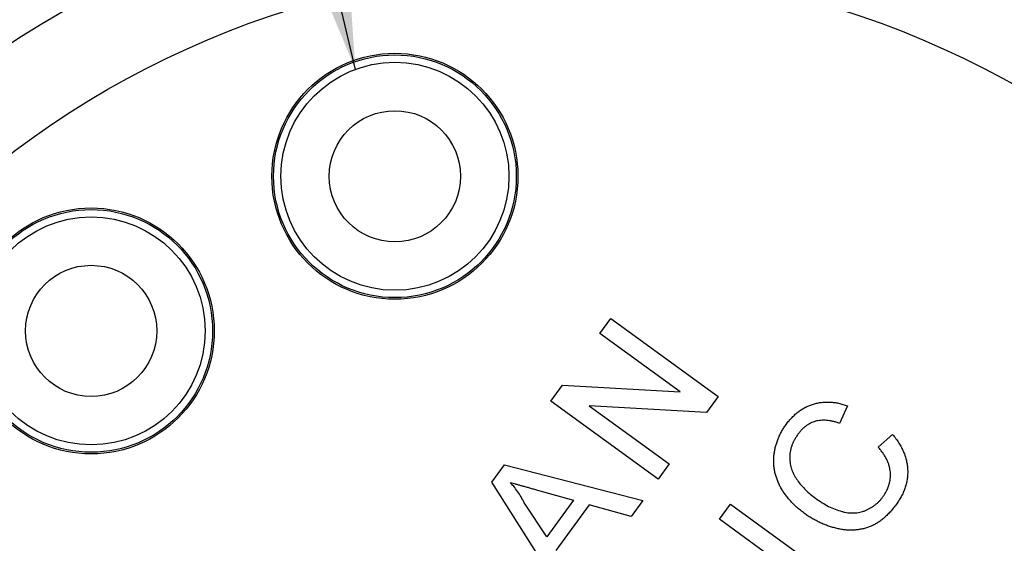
# Model space of a CAD drawing. Header units: inches. Extents: x 0.5 to 16.4, y 0.4 to 10.9.
# Tile 7 of 12: x 3.846 to 5.047, y 6.237 to 6.876. Entities that reach past the tile are written whole.
import ezdxf

# ---------------------------------------------------------------- set-up
doc = ezdxf.new("R2010")
doc.units = ezdxf.units.IN
doc.header["$MEASUREMENT"] = 0
doc.layers.add('DIMENSIONS', color=150, linetype='Continuous')
doc.layers.add('OBJECT', color=1, linetype='Continuous')
doc.dimstyles.new('SLDDIMSTYLE1', dxfattribs={"dimtxt": 0.18, "dimasz": 0.156, "dimexe": 0, "dimexo": 0.0625, "dimgap": 0, "dimtad": 0, "dimtih": 1, "dimtoh": 1, "dimdec": 0, "dimrnd": 1e-09, "dimzin": 0, "dimdsep": 46, "dimtxsty": 'Standard', "dimsah": 1, "dimcen": 0.09, "dimadec": 0, "dimazin": 0, "dimtfac": 0.156, "dimtdec": 0, "dimtofl": 0, "dimtmove": 0, "dimatfit": 3, "dimfxl": 0, "dimfrac": 2, "dimtolj": 1, "dimtzin": 0, "dimarcsym": 0})

msp = doc.modelspace()

# ---------------------------------------------------------------- linework, layer by layer
at = {"layer": 'OBJECT', "linetype": 'Continuous', "lineweight": 25}
for p, q in [((4.5535, 6.493), (4.5669, 6.5115)), ((4.5669, 6.5115), (4.6978, 6.4163)), ((4.6512, 6.422), (4.5535, 6.493)), ((4.4938, 6.4108), (4.5079, 6.4303)), ((4.5079, 6.4303), (4.6512, 6.422)), ((4.6246, 6.3157), (4.4938, 6.4108)), ((4.6978, 6.4163), (4.6836, 6.3968)), ((4.6836, 6.3968), (4.5404, 6.4051)), ((4.5404, 6.4051), (4.638, 6.3341)), ((4.8553, 6.405), (4.8458, 6.3836)), ((4.8926, 6.3547), (4.9103, 6.3701)), ((4.4219, 6.312), (4.4371, 6.3328)), ((4.4371, 6.3328), (4.6057, 6.2896)), ((4.638, 6.3341), (4.6246, 6.3157)), ((4.515, 6.1649), (4.4219, 6.312)), ((4.4776, 6.3021), (4.5212, 6.2898)), ((4.4888, 6.2452), (4.4623, 6.2849)), ((4.5212, 6.2898), (4.4888, 6.2452)), ((4.5404, 6.2844), (4.4998, 6.2286)), ((4.5915, 6.27), (4.5404, 6.2844)), ((4.6057, 6.2896), (4.5915, 6.27)), ((4.6992, 6.2666), (4.7126, 6.2851)), ((4.7126, 6.2851), (4.8434, 6.19)), ((4.83, 6.1715), (4.6992, 6.2666))]:
    msp.add_line(p, q, dxfattribs=at)
for centre, radius in [((4.5112, 5.8194), 1.6245), ((4.5112, 5.8194), 1.23), ((4.5112, 5.8194), 1.12), ((4.3036, 6.6849), 0.15), ((4.3036, 6.6849), 0.148), ((4.3036, 6.6849), 0.139), ((4.3036, 6.6849), 0.08), ((3.9333, 6.4963), 0.15), ((3.9333, 6.4963), 0.148), ((3.9333, 6.4963), 0.139), ((3.9333, 6.4963), 0.08)]:
    msp.add_circle(centre, radius, dxfattribs=at)
for points, knots in [([(4.7806, 6.3822), (4.7817, 6.3837), (4.784, 6.3868), (4.7878, 6.3909), (4.7917, 6.3947), (4.7958, 6.3981), (4.8001, 6.4009), (4.8045, 6.4035), (4.8092, 6.4055), (4.814, 6.4072), (4.8189, 6.4084), (4.8239, 6.4093), (4.8289, 6.4096), (4.8341, 6.4096), (4.8393, 6.4091), (4.8446, 6.4082), (4.8499, 6.4068), (4.8535, 6.4056), (4.8553, 6.405)], [0, 0, 0, 0, 0.068649, 0.134937, 0.198842, 0.261409, 0.322517, 0.382377, 0.442471, 0.502228, 0.562101, 0.621732, 0.681851, 0.742049, 0.803908, 0.867162, 0.932361, 1, 1, 1, 1]), ([(4.8458, 6.3836), (4.8444, 6.3841), (4.8417, 6.385), (4.8376, 6.386), (4.8337, 6.3868), (4.8299, 6.3873), (4.8263, 6.3874), (4.8228, 6.3873), (4.8195, 6.3868), (4.8163, 6.3862), (4.8133, 6.3851), (4.8103, 6.3838), (4.8075, 6.3823), (4.8048, 6.3804), (4.8021, 6.3783), (4.7996, 6.3759), (4.7973, 6.3732), (4.7958, 6.3713), (4.795, 6.3703)], [0, 0, 0, 0, 0.077231, 0.151165, 0.220785, 0.28715, 0.350632, 0.411307, 0.469964, 0.526707, 0.582498, 0.638509, 0.694918, 0.75242, 0.811251, 0.871856, 0.934644, 1, 1, 1, 1]), ([(4.8029, 6.2738), (4.8012, 6.275), (4.798, 6.2775), (4.7934, 6.2813), (4.7892, 6.2853), (4.7853, 6.2895), (4.7817, 6.2937), (4.7785, 6.298), (4.7756, 6.3025), (4.773, 6.3071), (4.7708, 6.3118), (4.769, 6.3165), (4.7675, 6.3212), (4.7664, 6.326), (4.7657, 6.3308), (4.7654, 6.3357), (4.7654, 6.3406), (4.7658, 6.3455), (4.7666, 6.3504), (4.7676, 6.3552), (4.769, 6.3599), (4.7707, 6.3646), (4.7727, 6.3691), (4.775, 6.3736), (4.7776, 6.378), (4.7796, 6.3808), (4.7806, 6.3822)], [0, 0, 0, 0, 0.049401, 0.097605, 0.144255, 0.189472, 0.233915, 0.277237, 0.319859, 0.361957, 0.403486, 0.443934, 0.483649, 0.522893, 0.561858, 0.600795, 0.640104, 0.679643, 0.7194, 0.758854, 0.798315, 0.837802, 0.877469, 0.917683, 0.958393, 1, 1, 1, 1]), ([(4.795, 6.3703), (4.7942, 6.3691), (4.7926, 6.3668), (4.7905, 6.3632), (4.7887, 6.3597), (4.7873, 6.356), (4.7862, 6.3524), (4.7854, 6.3488), (4.785, 6.3451), (4.7849, 6.3414), (4.7851, 6.3378), (4.7855, 6.3342), (4.7863, 6.3307), (4.7873, 6.3272), (4.7886, 6.3238), (4.7902, 6.3205), (4.7921, 6.3173), (4.795, 6.3131), (4.799, 6.308), (4.8043, 6.3023), (4.81, 6.297), (4.8141, 6.2939), (4.8162, 6.2923)], [0, 0, 0, 0, 0.046763, 0.091969, 0.135804, 0.178232, 0.219441, 0.260177, 0.30028, 0.340548, 0.380311, 0.419642, 0.459017, 0.498182, 0.53767, 0.577913, 0.618649, 0.660762, 0.745299, 0.829745, 0.914602, 1, 1, 1, 1]), ([(4.9103, 6.3701), (4.9117, 6.3684), (4.9144, 6.365), (4.918, 6.3597), (4.9211, 6.3544), (4.9237, 6.349), (4.9257, 6.3436), (4.9273, 6.3382), (4.9283, 6.3327), (4.9288, 6.3272), (4.9288, 6.3217), (4.9283, 6.3163), (4.9273, 6.3109), (4.9259, 6.3056), (4.9239, 6.3003), (4.9214, 6.2951), (4.9185, 6.29), (4.9162, 6.2867), (4.9151, 6.285)], [0, 0, 0, 0, 0.071578, 0.140016, 0.206197, 0.270156, 0.332001, 0.392755, 0.452579, 0.512253, 0.571532, 0.630152, 0.688769, 0.748164, 0.808703, 0.870256, 0.9339, 1, 1, 1, 1]), ([(4.8987, 6.2942), (4.8995, 6.2954), (4.9011, 6.2977), (4.9031, 6.3013), (4.9048, 6.3049), (4.906, 6.3086), (4.907, 6.3123), (4.9076, 6.3161), (4.9078, 6.32), (4.9077, 6.3239), (4.9071, 6.3278), (4.9063, 6.3317), (4.9049, 6.3356), (4.9033, 6.3395), (4.9012, 6.3433), (4.8987, 6.3472), (4.8959, 6.351), (4.8937, 6.3535), (4.8926, 6.3547)], [0, 0, 0, 0, 0.063336, 0.125111, 0.184688, 0.24321, 0.300888, 0.35837, 0.415761, 0.474387, 0.533966, 0.594008, 0.655072, 0.71861, 0.784375, 0.852991, 0.9249, 1, 1, 1, 1]), ([(4.4623, 6.2849), (4.461, 6.2873), (4.4586, 6.2921), (4.4543, 6.2989), (4.4497, 6.3054), (4.4463, 6.3094), (4.4446, 6.3114)], [0, 0, 0, 0, 0.253641, 0.504392, 0.752706, 1, 1, 1, 1]), ([(4.4446, 6.3114), (4.4457, 6.3111), (4.4479, 6.3105), (4.4513, 6.3095), (4.455, 6.3085), (4.459, 6.3073), (4.4633, 6.3062), (4.4678, 6.3049), (4.4726, 6.3035), (4.4759, 6.3026), (4.4776, 6.3021)], [0, 0, 0, 0, 0.096605, 0.200731, 0.313492, 0.434329, 0.563574, 0.700567, 0.846852, 1, 1, 1, 1]), ([(4.8162, 6.2923), (4.8189, 6.2904), (4.8241, 6.2868), (4.8322, 6.2823), (4.8402, 6.2787), (4.8469, 6.2764), (4.8521, 6.2752), (4.8559, 6.2746), (4.8597, 6.2743), (4.8633, 6.2742), (4.8669, 6.2746), (4.8704, 6.2752), (4.8739, 6.276), (4.8772, 6.2773), (4.8804, 6.2787), (4.8835, 6.2804), (4.8864, 6.2822), (4.8891, 6.2842), (4.8918, 6.2864), (4.8943, 6.2888), (4.8966, 6.2914), (4.898, 6.2933), (4.8987, 6.2942)], [0, 0, 0, 0, 0.105343, 0.204375, 0.298069, 0.38707, 0.429726, 0.470901, 0.511122, 0.550179, 0.588354, 0.626683, 0.664452, 0.702515, 0.740481, 0.777618, 0.814716, 0.851527, 0.888098, 0.925112, 0.962104, 1, 1, 1, 1]), ([(4.9151, 6.285), (4.9138, 6.2833), (4.9113, 6.28), (4.9074, 6.2754), (4.9034, 6.2713), (4.8993, 6.2676), (4.8951, 6.2643), (4.8908, 6.2615), (4.8864, 6.2591), (4.8819, 6.2572), (4.8773, 6.2557), (4.8726, 6.2545), (4.8678, 6.2537), (4.863, 6.2533), (4.858, 6.2533), (4.853, 6.2535), (4.8478, 6.2542), (4.8426, 6.2553), (4.8374, 6.2567), (4.8322, 6.2583), (4.8271, 6.2602), (4.8221, 6.2624), (4.8172, 6.2649), (4.8123, 6.2675), (4.8075, 6.2705), (4.8044, 6.2727), (4.8029, 6.2738)], [0, 0, 0, 0, 0.049196, 0.096248, 0.141349, 0.184656, 0.226059, 0.266173, 0.30529, 0.343245, 0.380877, 0.418496, 0.456319, 0.494237, 0.533024, 0.572473, 0.613079, 0.654934, 0.697397, 0.739884, 0.782195, 0.825062, 0.867987, 0.911411, 0.955372, 1, 1, 1, 1])]:
    msp.add_open_spline(points, degree=3, knots=knots, dxfattribs=at)

# ---------------------------------------------------------------- leaders
at = {"layer": 'DIMENSIONS'}
msp.add_leader([(4.2554, 6.8153), (3.9401, 8.1579), (3.6901, 8.1579)], dimstyle='SLDDIMSTYLE1', dxfattribs=at)

doc.saveas('drawing.dxf')
